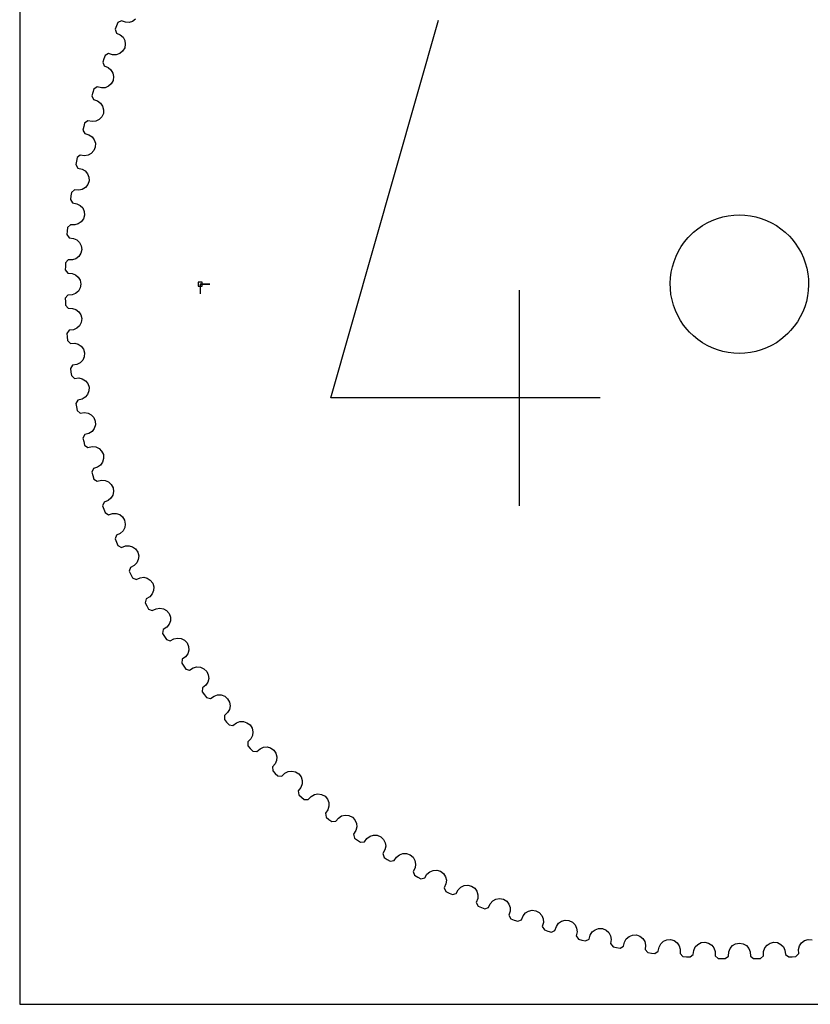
# Model space of a CAD drawing. Extents: x 0 to 216, y 0 to 279.
# Tile 1 of 3: x 0 to 115, y 0 to 144. Entities that reach past the tile are written whole.
import ezdxf

# ---------------------------------------------------------------- set-up
doc = ezdxf.new("R2010")
doc.units = 0

msp = doc.modelspace()

# ---------------------------------------------------------------- linework, layer by layer
at = {"layer": 'annotation', "color": 1}
for p, q in [((45.433611, 88.520259), (61.155793, 143.659055)), ((26.360251, 105.131257), (27.789001, 105.131257)), ((26.360251, 105.131257), (27.789001, 105.131257)), ((27.789001, 105.131257), (26.360251, 105.131257)), ((26.360251, 105.131257), (26.360251, 103.702507)), ((73.000786, 72.75806), (73.000786, 104.246888)), ((84.801315, 88.520259), (45.433611, 88.520259))]:
    msp.add_line(p, q, dxfattribs=at)
at = {"layer": 'boundary', "color": 5}
for p, q in [((16.940489, 143.795964), (16.501033, 143.47637)), ((14.14507, 142.830649), (13.947695, 142.345535)), ((13.947695, 142.345535), (14.124488, 141.782127)), ((14.346213, 143.305948), (14.14507, 142.830649)), ((14.863657, 143.566638), (14.346213, 143.305948)), ((15.455172, 143.35103), (14.863657, 143.566638)), ((15.992319, 143.321671), (15.455172, 143.35103)), ((16.501033, 143.47637), (15.992319, 143.321671)), ((14.124488, 141.782127), (14.695256, 141.516406)), ((14.695256, 141.516406), (15.094287, 141.159505)), ((15.094287, 141.159505), (15.345449, 140.690897)), ((15.336081, 139.603372), (15.037797, 139.127434)), ((15.431105, 140.157108), (15.336081, 139.603372)), ((15.345449, 140.690897), (15.431105, 140.157108)), ((12.296741, 138.017065), (12.124993, 137.522297)), ((12.472749, 138.502313), (12.296741, 138.017065)), ((12.9758, 138.789789), (12.472749, 138.502313)), ((13.577798, 138.60531), (12.9758, 138.789789)), ((14.115774, 138.604172), (13.577798, 138.60531)), ((14.61567, 138.785329), (14.115774, 138.604172)), ((15.037797, 139.127434), (14.61567, 138.785329)), ((12.124993, 137.522297), (12.33106, 136.968964)), ((12.33106, 136.968964), (12.914896, 136.733438)), ((12.914896, 136.733438), (13.33218, 136.397917)), ((13.33218, 136.397917), (13.607503, 135.943148)), ((13.607503, 135.943148), (13.72094, 135.414493)), ((13.72094, 135.414493), (13.654974, 134.856655)), ((11.340495, 133.920598), (10.853272, 133.607159)), ((11.95131, 133.767866), (11.340495, 133.920598)), ((12.488662, 133.794948), (11.95131, 133.767866)), ((12.978397, 134.001943), (12.488662, 133.794948)), ((13.382034, 134.365722), (12.978397, 134.001943)), ((13.654974, 134.856655), (13.382034, 134.365722)), ((10.702816, 133.1135), (10.557212, 132.61032)), ((10.557212, 132.61032), (10.791933, 132.068543)), ((10.853272, 133.607159), (10.702816, 133.1135)), ((10.791933, 132.068543), (11.387391, 131.863934)), ((11.387391, 131.863934), (11.823587, 131.548825)), ((11.823587, 131.548825), (12.120333, 131.110935)), ((12.120333, 131.110935), (12.26135, 130.588965)), ((11.977771, 129.5239), (11.593762, 129.139493)), ((12.224642, 130.028377), (11.977771, 129.5239)), ((12.26135, 130.588965), (12.224642, 130.028377)), ((9.367761, 128.133125), (9.248716, 127.623091)), ((9.492155, 128.633972), (9.367761, 128.133125)), ((9.962399, 128.972548), (9.492155, 128.633972)), ((10.580373, 128.851984), (9.962399, 128.972548)), ((11.115551, 128.907079), (10.580373, 128.851984)), ((11.593762, 129.139493), (11.115551, 128.907079)), ((9.248716, 127.623091), (9.511476, 127.094347)), ((9.511476, 127.094347), (10.116787, 126.921178)), ((10.116787, 126.921178), (10.568855, 126.629311)), ((10.568855, 126.629311), (10.8881, 126.207438)), ((11.04893, 125.13192), (10.828852, 124.615153)), ((10.8881, 126.207438), (11.056282, 125.693602)), ((11.056282, 125.693602), (11.04893, 125.13192)), ((8.845044, 123.95903), (8.393113, 123.596447)), ((9.468516, 123.871046), (8.845044, 123.95903)), ((10.000067, 123.95405), (9.468516, 123.871046)), ((10.465409, 124.211263), (10.000067, 123.95405)), ((10.828852, 124.615153), (10.465409, 124.211263)), ((8.295193, 123.089742), (8.203024, 122.574203)), ((8.203024, 122.574203), (8.493, 122.059871)), ((8.393113, 123.596447), (8.295193, 123.089742)), ((8.493, 122.059871), (9.106619, 121.918555)), ((9.106619, 121.918555), (9.573312, 121.650758)), ((9.573312, 121.650758), (9.914211, 121.246239)), ((9.914211, 121.246239), (10.109047, 120.741992)), ((10.109047, 120.741992), (10.131154, 120.180571)), ((9.938393, 119.653065), (9.596554, 119.230636)), ((10.131154, 120.180571), (9.938393, 119.653065)), ((7.488039, 117.997048), (7.422943, 117.47745)), ((7.559376, 118.508281), (7.488039, 117.997048)), ((7.99165, 118.894048), (7.559376, 118.508281)), ((8.61875, 118.838851), (7.99165, 118.894048)), ((9.145316, 118.949559), (8.61875, 118.838851)), ((9.596554, 119.230636), (9.145316, 118.949559)), ((7.422943, 117.47745), (7.739516, 116.979015)), ((7.739516, 116.979015), (8.359572, 116.87007)), ((8.359572, 116.87007), (8.839751, 116.627072)), ((8.839751, 116.627072), (9.201392, 116.240941)), ((9.201392, 116.240941), (9.422248, 115.747523)), ((9.473699, 115.18805), (9.308763, 114.651171)), ((9.422248, 115.747523), (9.473699, 115.18805)), ((7.404489, 113.79128), (6.992913, 113.383398)), ((8.033665, 113.768941), (7.404489, 113.79128)), ((8.553589, 113.907062), (8.033665, 113.768941)), ((8.991467, 114.213428), (8.553589, 113.907062)), ((9.308763, 114.651171), (8.991467, 114.213428)), ((6.94846, 112.869199), (6.910653, 112.346838)), ((6.910653, 112.346838), (7.252899, 111.865693)), ((6.992913, 113.383398), (6.94846, 112.869199)), ((7.252899, 111.865693), (7.877825, 111.789327)), ((7.877825, 111.789327), (8.370049, 111.571771)), ((8.370049, 111.571771), (8.751386, 111.20511)), ((8.751386, 111.20511), (8.997741, 110.723917)), ((8.997741, 110.723917), (9.078433, 110.167945)), ((8.941847, 109.623163), (8.647926, 109.169418)), ((9.078433, 110.167945), (8.941847, 109.623163)), ((6.695592, 108.235919), (6.678129, 107.720105)), ((7.085122, 108.664781), (6.695592, 108.235919)), ((7.714717, 108.675406), (7.085122, 108.664781)), ((8.226653, 108.840555), (7.714717, 108.675406)), ((8.647926, 109.169418), (8.226653, 108.840555)), ((6.678129, 107.720105), (6.667711, 107.19648)), ((6.667711, 107.19648), (7.034599, 106.733913)), ((7.034599, 106.733913), (7.66274, 106.690345)), ((7.66274, 106.690345), (8.165543, 106.498852)), ((8.165543, 106.498852), (8.565557, 106.15266)), ((8.565557, 106.15266), (8.836885, 105.68501)), ((8.836885, 105.68501), (8.946508, 105.134025)), ((8.946508, 105.134025), (8.838679, 104.582849)), ((7.034598, 103.528602), (6.668031, 103.079944)), ((7.66274, 103.572169), (7.034598, 103.528602)), ((8.165337, 103.76388), (7.66274, 103.572169)), ((8.568851, 104.11434), (8.165337, 103.76388)), ((8.838679, 104.582849), (8.568851, 104.11434)), ((6.668031, 103.079944), (6.677565, 102.563925)), ((6.677565, 102.563925), (6.694545, 102.040459)), ((6.694545, 102.040459), (7.085122, 101.597734)), ((7.085122, 101.597734), (7.714717, 101.587109)), ((7.714717, 101.587109), (8.226864, 101.422188)), ((8.226864, 101.422188), (8.644515, 101.097409)), ((8.644515, 101.097409), (8.93978, 100.644596)), ((8.93978, 100.644596), (9.078237, 100.1001)), ((8.999254, 99.544031), (8.754352, 99.062052)), ((9.078237, 100.1001), (8.999254, 99.544031)), ((7.252899, 98.396822), (6.910247, 97.929584)), ((6.910247, 97.929584), (6.946772, 97.414771)), ((7.877825, 98.473187), (7.252899, 98.396822)), ((8.369837, 98.690951), (7.877825, 98.473187)), ((8.754352, 99.062052), (8.369837, 98.690951)), ((6.946772, 97.414771), (6.991142, 96.892916)), ((6.991142, 96.892916), (7.404489, 96.471235)), ((7.404489, 96.471235), (8.033665, 96.493574)), ((8.033665, 96.493574), (8.553795, 96.355692)), ((8.553795, 96.355692), (8.989888, 96.051364)), ((8.989888, 96.051364), (9.306428, 95.616473)), ((9.306428, 95.616473), (9.473184, 95.07997)), ((9.473184, 95.07997), (9.423469, 94.520566)), ((8.839545, 93.63565), (8.359572, 93.392445)), ((9.204122, 94.026378), (8.839545, 93.63565)), ((9.423469, 94.520566), (9.204122, 94.026378)), ((7.739515, 93.2835), (7.421811, 92.799013)), ((7.421811, 92.799013), (7.485229, 92.286804)), ((7.485229, 92.286804), (7.556886, 91.767903)), ((8.359572, 93.392445), (7.739515, 93.2835)), ((7.556886, 91.767903), (7.99165, 91.368466)), ((7.99165, 91.368466), (8.61875, 91.423664)), ((8.61875, 91.423664), (9.145419, 91.313266)), ((9.145419, 91.313266), (9.596863, 91.032191)), ((9.596863, 91.032191), (9.935795, 90.614469)), ((9.935795, 90.614469), (10.130332, 90.08736)), ((10.109986, 89.526065), (9.916798, 89.021127)), ((10.130332, 90.08736), (10.109986, 89.526065)), ((8.493, 88.202644), (8.201168, 87.702185)), ((8.201168, 87.702185), (8.291273, 87.193933)), ((9.10662, 88.34396), (8.493, 88.202644)), ((9.573106, 88.611861), (9.10662, 88.34396)), ((9.916798, 89.021127), (9.573106, 88.611861)), ((8.291273, 87.193933), (8.389911, 86.679586)), ((8.389911, 86.679586), (8.845044, 86.303485)), ((8.845044, 86.303485), (9.468516, 86.391469)), ((9.468516, 86.391469), (10.000169, 86.308672)), ((10.000169, 86.308672), (10.465621, 86.051563)), ((10.465621, 86.051563), (10.826008, 85.652126)), ((10.826008, 85.652126), (11.047805, 85.136056)), ((11.047805, 85.136056), (11.056828, 84.574509)), ((10.570565, 83.635372), (10.116787, 83.341337)), ((10.890421, 84.060072), (10.570565, 83.635372)), ((11.056828, 84.574509), (10.890421, 84.060072)), ((9.511476, 83.168168), (9.246143, 82.653076)), ((9.246143, 82.653076), (9.362736, 82.150316)), ((9.362736, 82.150316), (9.48825, 81.641875)), ((10.116787, 83.341337), (9.511476, 83.168168)), ((9.48825, 81.641875), (9.9624, 81.289966)), ((9.9624, 81.289966), (10.580373, 81.410531)), ((10.580373, 81.410531), (11.115654, 81.355644)), ((11.115654, 81.355644), (11.593968, 81.123333)), ((11.593968, 81.123333), (11.974686, 80.743316)), ((11.974686, 80.743316), (12.223222, 80.239528)), ((12.122301, 79.156798), (11.825084, 78.715954)), ((12.261705, 79.679183), (12.122301, 79.156798)), ((12.223222, 80.239528), (12.261705, 79.679183)), ((10.791934, 78.193972), (10.553928, 77.665693)), ((10.553928, 77.665693), (10.696702, 77.169652)), ((11.387391, 78.398581), (10.791934, 78.193972)), ((11.825084, 78.715954), (11.387391, 78.398581)), ((10.696702, 77.169652), (10.848676, 76.668465)), ((10.848676, 76.668465), (11.340495, 76.341917)), ((11.340495, 76.341917), (11.95131, 76.494648)), ((11.95131, 76.494648), (12.488765, 76.467879)), ((12.488765, 76.467879), (12.978603, 76.260884)), ((12.978603, 76.260884), (13.378703, 75.901315)), ((13.378703, 75.901315), (13.653253, 75.411162)), ((13.720999, 74.853676), (13.609211, 74.324698)), ((13.653253, 75.411162), (13.720999, 74.853676)), ((12.914896, 73.529077), (12.331059, 73.293551)), ((13.335461, 73.868848), (12.914896, 73.529077)), ((13.609211, 74.324698), (13.335461, 73.868848)), ((12.331059, 73.293551), (12.121007, 72.753525)), ((12.121007, 72.753525), (12.289557, 72.265736)), ((12.289557, 72.265736), (12.467473, 71.773156)), ((12.467473, 71.773156), (12.9758, 71.472726)), ((12.9758, 71.472726), (13.577798, 71.657205)), ((13.577798, 71.657205), (14.115876, 71.658658)), ((14.115876, 71.658658), (14.615882, 71.477501)), ((14.615882, 71.477501), (15.03424, 71.139411)), ((15.03424, 71.139411), (15.334072, 70.66434)), ((15.334072, 70.66434), (15.430867, 70.111064)), ((15.097447, 69.107444), (14.695256, 68.746109)), ((15.346886, 69.577047), (15.097447, 69.107444)), ((15.430867, 70.111064), (15.346886, 69.577047)), ((14.124488, 68.480388), (13.943018, 67.930061)), ((13.943018, 67.930061), (14.136834, 67.451748)), ((14.695256, 68.746109), (14.124488, 68.480388)), ((14.136834, 67.451748), (14.340271, 66.969224)), ((14.340271, 66.969224), (14.863657, 66.695876)), ((14.863657, 66.695876), (15.455172, 66.911485)), ((15.455172, 66.911485), (15.992422, 66.941156)), ((15.992422, 66.941156), (16.501244, 66.786454)), ((16.501244, 66.786454), (16.938784, 66.468752)), ((16.938784, 66.468752), (17.261008, 66.011927)), ((17.330678, 64.926818), (17.106159, 64.444807)), ((17.261008, 66.011927), (17.386631, 65.464523)), ((17.386631, 65.464523), (17.330678, 64.926818)), ((16.167356, 63.767658), (16.014978, 63.208684)), ((16.723488, 64.062946), (16.167356, 63.767658)), ((17.106159, 64.444807), (16.723488, 64.062946)), ((16.014978, 63.208684), (16.23355, 62.741184)), ((16.23355, 62.741184), (16.461994, 62.269859)), ((16.461994, 62.269859), (16.998858, 62.024238)), ((16.998858, 62.024238), (17.578335, 62.270659)), ((17.578335, 62.270659), (18.113307, 62.328347)), ((18.113307, 62.328347), (18.629494, 62.200414)), ((18.629494, 62.200414), (19.083015, 61.906058)), ((19.083015, 61.906058), (19.428765, 61.466797)), ((19.555176, 60.386776), (19.356104, 59.893698)), ((19.428765, 61.466797), (19.582901, 60.926708)), ((19.582901, 60.926708), (19.555176, 60.386776)), ((18.454045, 59.168335), (18.331079, 58.602156)), ((18.993994, 59.492265), (18.454045, 59.168335)), ((19.356104, 59.893698), (18.993994, 59.492265)), ((18.331079, 58.602156), (18.57389, 58.146696)), ((18.57389, 58.146696), (18.82663, 57.688023)), ((18.82663, 57.688023), (19.375712, 57.470879)), ((19.375712, 57.470879), (19.941502, 57.747183)), ((19.941502, 57.747183), (20.472732, 57.832782)), ((20.472732, 57.832782), (20.994835, 57.73214)), ((20.994835, 57.73214), (21.463193, 57.461953)), ((21.463193, 57.461953), (21.831423, 57.041285)), ((21.831423, 57.041285), (22.013561, 56.509971)), ((22.013561, 56.509971), (22.014169, 55.969355)), ((20.978339, 54.694977), (20.885198, 54.123139)), ((21.500546, 55.046814), (20.978339, 54.694977)), ((21.841259, 55.466578), (21.500546, 55.046814)), ((22.014169, 55.969355), (21.841259, 55.466578)), ((20.885198, 54.123139), (21.151448, 53.681044)), ((21.151448, 53.681044), (21.427939, 53.236164)), ((21.427939, 53.236164), (21.98758, 53.048051)), ((21.98758, 53.048051), (22.538115, 53.35361)), ((22.538115, 53.35361), (23.064156, 53.466909)), ((23.064156, 53.466909), (23.590825, 53.393766)), ((23.590825, 53.393766), (24.07267, 53.148378)), ((24.07267, 53.148378), (24.462465, 52.747641)), ((24.462465, 52.747641), (24.672179, 52.226556)), ((24.672179, 52.226556), (24.701009, 51.686713)), ((23.733391, 50.359922), (23.670188, 49.783977)), ((24.238346, 50.740558), (23.733391, 50.359922)), ((24.554669, 51.175578), (24.238346, 50.740558)), ((24.701009, 51.686713), (24.554669, 51.175578)), ((23.670188, 49.783977), (23.959246, 49.356374)), ((23.959246, 49.356374), (24.258678, 48.926638)), ((24.258678, 48.926638), (24.827396, 48.768092)), ((24.827396, 48.768092), (25.361114, 49.10198)), ((25.361114, 49.10198), (25.880523, 49.242669)), ((25.880523, 49.242669), (26.410312, 49.197123)), ((26.410312, 49.197123), (26.904395, 48.977363)), ((26.904395, 48.977363), (27.31451, 48.59749)), ((27.31451, 48.59749), (27.55118, 48.088184)), ((27.608329, 47.550568), (27.488877, 47.032528)), ((27.55118, 48.088184), (27.608329, 47.550568)), ((26.711414, 46.1749), (26.678562, 45.596499)), ((27.195818, 46.581476), (26.711414, 46.1749)), ((27.488877, 47.032528), (27.195818, 46.581476)), ((26.678562, 45.596499), (26.98952, 45.184611)), ((26.98952, 45.184611), (27.310947, 44.77106)), ((27.310947, 44.77106), (27.88728, 44.64252)), ((27.88728, 44.64252), (28.402747, 45.003902)), ((28.402747, 45.003902), (28.914156, 45.171576)), ((28.914156, 45.171576), (29.445603, 45.153832)), ((29.445603, 45.153832), (29.950478, 44.960221)), ((29.950478, 44.960221), (30.379981, 44.602343)), ((30.379981, 44.602343), (30.642988, 44.106163)), ((30.728149, 43.57223), (30.635993, 43.048631)), ((30.642988, 44.106163), (30.728149, 43.57223)), ((29.904417, 42.151526), (29.901826, 41.572116)), ((30.366825, 42.582892), (29.904417, 42.151526)), ((30.635993, 43.048631), (30.366825, 42.582892)), ((29.901826, 41.572116), (30.234064, 41.177081)), ((30.234064, 41.177081), (30.576665, 40.781051)), ((30.576665, 40.781051), (31.158835, 40.682751)), ((31.158835, 40.682751), (31.654789, 41.070699)), ((31.654789, 41.070699), (32.15666, 41.264825)), ((32.15666, 41.264825), (32.688307, 41.274993)), ((32.688307, 41.274993), (33.202629, 41.108052)), ((33.202629, 41.108052), (33.652311, 40.771154)), ((33.652311, 40.771154), (33.938881, 40.291394)), ((33.938881, 40.291394), (34.05185, 39.762691)), ((33.98719, 39.23489), (33.742839, 38.755712)), ((34.05185, 39.762691), (33.98719, 39.23489)), ((33.742839, 38.755712), (33.312578, 38.310115)), ((33.312578, 38.310115), (33.331349, 37.722041)), ((33.331349, 37.722041), (33.333048, 37.71936)), ((33.333048, 37.71936), (33.68376, 37.344975)), ((35.108121, 37.31305), (35.599091, 37.533221)), ((35.599091, 37.533221), (36.129498, 37.571095)), ((36.129498, 37.571095), (36.65191, 37.431332)), ((36.65191, 37.431332), (37.118609, 37.118403)), ((33.68376, 37.344975), (34.046699, 36.96731)), ((34.046699, 36.96731), (34.633223, 36.899685)), ((34.633223, 36.899685), (35.108121, 37.31305)), ((37.118609, 37.118403), (37.429851, 36.654349)), ((37.429851, 36.654349), (37.5704, 36.132235)), ((37.5704, 36.132235), (37.533448, 35.601881)), ((37.314533, 35.110515), (36.908178, 34.64298)), ((36.908178, 34.64298), (36.957715, 34.056746)), ((37.533448, 35.601881), (37.314533, 35.110515)), ((36.957715, 34.056746), (37.337121, 33.691117)), ((37.337121, 33.691117), (37.719359, 33.333048)), ((37.719359, 33.333048), (38.300816, 33.303586)), ((38.300816, 33.303586), (38.753399, 33.741229)), ((38.753399, 33.741229), (39.232234, 33.986818)), ((39.232234, 33.986818), (39.759939, 34.052396)), ((39.759939, 34.052396), (40.288892, 33.940127)), ((40.288892, 33.940127), (40.771359, 33.652105)), ((40.771359, 33.652105), (41.106439, 33.204896)), ((41.106439, 33.204896), (41.274061, 32.690918)), ((41.072057, 31.657256), (40.690722, 31.169025)), ((41.265018, 32.15937), (41.072057, 31.657256)), ((41.274061, 32.690918), (41.265018, 32.15937)), ((40.690722, 31.169025), (40.770944, 30.586197)), ((40.770944, 30.586197), (41.168852, 30.241001)), ((41.168852, 30.241001), (41.569349, 29.903382)), ((42.151526, 29.904418), (42.571849, 30.355631)), ((42.571849, 30.355631), (43.045912, 30.635381)), ((43.045912, 30.635381), (43.569469, 30.72855)), ((43.569469, 30.72855), (44.103605, 30.644095)), ((44.103605, 30.644095), (44.600499, 30.381696)), ((44.600499, 30.381696), (44.958583, 29.952668)), ((41.569349, 29.903382), (42.151526, 29.904418)), ((44.958583, 29.952668), (45.15286, 29.448176)), ((45.171519, 28.916782), (45.00513, 28.405284)), ((45.15286, 29.448176), (45.171519, 28.916782)), ((45.00513, 28.405284), (44.649945, 27.897871)), ((44.649945, 27.897871), (44.760467, 27.319937)), ((44.760467, 27.319937), (45.176032, 26.996013)), ((46.571035, 27.184063), (47.029856, 27.488232)), ((47.029856, 27.488232), (47.547805, 27.608597)), ((47.547805, 27.608597), (48.085575, 27.552248)), ((48.085575, 27.552248), (48.595543, 27.316203)), ((48.595543, 27.316203), (48.975501, 26.906502)), ((45.176032, 26.996013), (45.593655, 26.679972)), ((45.593655, 26.679972), (46.1749, 26.711413)), ((46.1749, 26.711413), (46.571035, 27.184063)), ((48.975501, 26.906502), (49.196004, 26.412846)), ((49.242475, 25.883261), (49.103074, 25.363711)), ((49.196004, 26.412846), (49.242475, 25.883261)), ((49.103074, 25.363711), (48.774952, 24.838362)), ((48.774952, 24.838362), (48.915591, 24.267101)), ((50.730747, 24.22606), (51.172959, 24.55389)), ((51.172959, 24.55389), (51.683956, 24.701228)), ((51.683956, 24.701228), (52.223906, 24.673111)), ((52.223906, 24.673111), (52.745598, 24.464046)), ((52.745598, 24.464046), (53.146497, 24.074788)), ((48.915591, 24.267101), (49.347465, 23.965281)), ((49.347465, 23.965281), (49.781063, 23.671446)), ((49.781063, 23.671446), (50.359922, 23.733391)), ((50.359922, 23.733391), (50.730747, 24.22606)), ((53.146497, 24.074788), (53.39241, 23.593321)), ((53.466572, 23.066794), (53.354565, 22.540765)), ((53.39241, 23.593321), (53.466572, 23.066794)), ((53.354565, 22.540765), (53.054329, 21.998892)), ((53.054329, 21.998892), (53.227025, 21.433623)), ((55.039585, 21.489816), (55.464019, 21.840351)), ((55.464019, 21.840351), (55.966511, 22.01425)), ((55.966511, 22.01425), (56.507293, 22.014353)), ((56.507293, 22.014353), (57.03915, 21.832878)), ((57.03915, 21.832878), (57.459858, 21.465216)), ((53.227025, 21.433623), (53.671832, 21.157011)), ((53.671832, 21.157011), (54.120163, 20.886303)), ((54.120163, 20.886303), (54.694976, 20.978339)), ((54.694976, 20.978339), (55.039585, 21.489816)), ((57.459858, 21.465216), (57.730751, 20.997278)), ((57.730751, 20.997278), (57.832297, 20.475364)), ((57.832297, 20.475364), (57.747999, 19.944197)), ((57.747999, 19.944197), (57.476556, 19.387337)), ((57.476556, 19.387337), (57.6786, 18.831825)), ((57.6786, 18.831825), (58.137205, 18.578964)), ((59.168335, 18.454045), (59.485609, 18.982901)), ((59.485609, 18.982901), (59.891207, 19.355067)), ((59.891207, 19.355067), (60.383946, 19.555007)), ((60.383946, 19.555007), (60.923896, 19.583536)), ((60.923896, 19.583536), (61.464573, 19.430087)), ((61.464573, 19.430087), (61.903953, 19.084936)), ((61.903953, 19.084936), (62.198896, 18.63188)), ((58.137205, 18.578964), (58.599126, 18.332026)), ((58.599126, 18.332026), (59.168335, 18.454045)), ((62.27133, 17.58107), (62.029301, 17.010764)), ((62.198896, 18.63188), (62.327716, 18.115926)), ((62.327716, 18.115926), (62.27133, 17.58107)), ((64.442389, 17.104999), (64.924024, 17.330464)), ((64.924024, 17.330464), (65.461692, 17.387116)), ((65.461692, 17.387116), (66.009629, 17.262299)), ((66.009629, 17.262299), (66.468652, 16.938573)), ((62.029301, 17.010764), (62.260176, 16.46669)), ((62.260176, 16.46669), (62.731441, 16.238119)), ((62.731441, 16.238119), (63.20561, 16.015767)), ((63.20561, 16.015767), (63.767658, 16.167356)), ((63.767658, 16.167356), (64.056879, 16.712061)), ((64.056879, 16.712061), (64.442389, 17.104999)), ((66.468652, 16.938573), (66.78481, 16.503452)), ((66.78481, 16.503452), (66.940386, 15.995022)), ((66.940386, 15.995022), (66.912016, 15.457939)), ((66.912016, 15.457939), (66.700306, 14.875811)), ((66.700306, 14.875811), (66.959311, 14.344454)), ((68.478211, 14.122075), (68.740649, 14.683529)), ((68.740649, 14.683529), (69.105101, 15.096067)), ((69.105101, 15.096067), (69.574189, 15.346428)), ((69.574189, 15.346428), (70.108222, 15.431203)), ((70.108222, 15.431203), (70.661974, 15.335225)), ((70.661974, 15.335225), (71.137281, 15.035994)), ((71.137281, 15.035994), (71.475728, 14.618016)), ((71.475728, 14.618016), (71.657744, 14.118449)), ((66.959311, 14.344454), (67.441779, 14.140887)), ((67.441779, 14.140887), (67.926948, 13.943643)), ((67.926948, 13.943643), (68.478211, 14.122075)), ((71.657588, 13.580588), (71.476516, 12.988169)), ((71.476516, 12.988169), (71.763036, 12.471131)), ((71.657744, 14.118449), (71.657588, 13.580588)), ((73.524238, 12.9029), (73.866596, 13.334069)), ((73.866596, 13.334069), (74.321882, 13.608616)), ((74.321882, 13.608616), (74.850832, 13.721188)), ((74.850832, 13.721188), (75.408732, 13.654265)), ((75.408732, 13.654265), (75.899085, 13.380347)), ((75.899085, 13.380347), (76.258993, 12.980664)), ((76.258993, 12.980664), (76.466831, 12.491302)), ((71.763036, 12.471131), (72.255569, 12.293083)), ((72.255569, 12.293083), (72.750385, 12.121467)), ((72.750385, 12.121467), (73.291504, 12.328538)), ((73.291504, 12.328538), (73.524238, 12.9029)), ((76.494885, 11.954118), (76.345055, 11.353045)), ((76.466831, 12.491302), (76.494885, 11.954118)), ((78.394377, 11.375157), (78.711795, 11.821596)), ((78.711795, 11.821596), (79.154034, 12.121576)), ((79.154034, 12.121576), (79.676343, 12.261744)), ((79.676343, 12.261744), (80.237043, 12.224083)), ((80.237043, 12.224083), (80.74099, 11.976206)), ((80.74099, 11.976206), (81.121325, 11.595941)), ((81.121325, 11.595941), (81.354562, 11.118148)), ((76.345055, 11.353045), (76.658168, 10.851801)), ((76.658168, 10.851801), (77.159312, 10.699691)), ((77.159312, 10.699691), (77.662534, 10.554224)), ((77.662534, 10.554224), (78.19206, 10.789307)), ((78.19206, 10.789307), (78.394377, 11.375157)), ((81.41062, 10.583187), (81.292444, 9.975097)), ((81.354562, 11.118148), (81.41062, 10.583187)), ((83.166396, 9.508754), (83.337779, 10.10435)), ((83.337779, 10.10435), (83.631417, 10.566768)), ((83.631417, 10.566768), (84.057465, 10.889469)), ((84.057465, 10.889469), (84.571682, 11.056822)), ((84.571682, 11.056822), (85.133524, 11.048525)), ((85.133524, 11.048525), (85.649817, 10.827415)), ((85.649817, 10.827415), (86.049444, 10.467498)), ((86.049444, 10.467498), (86.307454, 10.002614)), ((89.018587, 9.915703), (89.523258, 10.109732)), ((89.523258, 10.109732), (90.084892, 10.130903)), ((90.084892, 10.130903), (90.611977, 9.937086)), ((81.292444, 9.975097), (81.631429, 9.490832)), ((81.631429, 9.490832), (82.139836, 9.365179)), ((82.139836, 9.365179), (82.649904, 9.246273)), ((82.649904, 9.246273), (83.166396, 9.508754)), ((86.391411, 9.47133), (86.305293, 8.857854)), ((86.305293, 8.857854), (86.669018, 8.391941)), ((86.307454, 10.002614), (86.391411, 9.47133)), ((88.201018, 8.490191), (88.341056, 9.094012)), ((88.341056, 9.094012), (88.610079, 9.571135)), ((88.610079, 9.571135), (89.018587, 9.915703)), ((90.611977, 9.937086), (91.029964, 9.598546)), ((91.029964, 9.598546), (91.311815, 9.147808)), ((91.311815, 9.147808), (91.423459, 8.621559)), ((93.390207, 8.346832), (93.633885, 8.837489)), ((93.633885, 8.837489), (94.023803, 9.203004)), ((94.023803, 9.203004), (94.517686, 9.423073)), ((94.517686, 9.423073), (95.077421, 9.473603)), ((95.077421, 9.473603), (95.613935, 9.307588)), ((95.613935, 9.307588), (96.051104, 8.989579)), ((96.051104, 8.989579), (96.354183, 8.556019)), ((98.689305, 8.367708), (99.059547, 8.753111)), ((99.059547, 8.753111), (99.541247, 8.998705)), ((99.541247, 8.998705), (100.097528, 9.07849)), ((100.097528, 9.07849), (100.642001, 8.940811)), ((100.642001, 8.940811), (101.095209, 8.646146)), ((101.095209, 8.646146), (101.420564, 8.229013)), ((104.111904, 8.56739), (104.580099, 8.837989)), ((104.580099, 8.837989), (105.131441, 8.946721)), ((105.131441, 8.946721), (105.682366, 8.837783)), ((105.682366, 8.837783), (106.150377, 8.567184)), ((108.83914, 8.224388), (109.167056, 8.646455)), ((109.167056, 8.646455), (109.620452, 8.941017)), ((109.620452, 8.941017), (110.16535, 9.078605)), ((110.16535, 9.078605), (110.721226, 8.998499)), ((110.721226, 8.998499), (111.20275, 8.752802)), ((111.20275, 8.752802), (111.569929, 8.372037)), ((113.905768, 8.551258), (114.209306, 8.987847)), ((114.209306, 8.987847), (114.648506, 9.307794)), ((114.648506, 9.307794), (115.185457, 9.473706)), ((115.185457, 9.473706), (115.744726, 9.422861)), ((86.669018, 8.391941), (87.18334, 8.293164)), ((87.18334, 8.293164), (87.699011, 8.201133)), ((87.699011, 8.201133), (88.201018, 8.490191)), ((91.423459, 8.621559), (91.369601, 8.004535)), ((91.369601, 8.004535), (91.757242, 7.558361)), ((91.757242, 7.558361), (92.276128, 7.486564)), ((92.276128, 7.486564), (92.795845, 7.421609)), ((92.795845, 7.421609), (93.282022, 7.736623)), ((93.282022, 7.736623), (93.390207, 8.346832)), ((96.354183, 8.556019), (96.493222, 8.036461)), ((96.493222, 8.036461), (96.471693, 7.417416)), ((96.471693, 7.417416), (96.882194, 6.992056)), ((97.926431, 6.909879), (98.395498, 7.249934)), ((98.395498, 7.249934), (98.471618, 7.864985)), ((98.471618, 7.864985), (98.689305, 8.367708)), ((101.420564, 8.229013), (101.586612, 7.717489)), ((101.586612, 7.717489), (101.597515, 7.098059)), ((103.527436, 7.031567), (103.571274, 7.649834)), ((103.571274, 7.649834), (103.762348, 8.163132)), ((103.762348, 8.163132), (104.111904, 8.56739)), ((106.150377, 8.567184), (106.497117, 8.167621)), ((106.497117, 8.167621), (106.689703, 7.665482)), ((106.689703, 7.665482), (106.733018, 7.047505)), ((108.663775, 7.082036), (108.675187, 7.701781)), ((108.675187, 7.701781), (108.83914, 8.224388)), ((111.569929, 8.372037), (111.788543, 7.88053)), ((111.788543, 7.88053), (111.864124, 7.265739)), ((111.864124, 7.265739), (112.336105, 6.909879)), ((113.380341, 6.992056), (113.790437, 7.401351)), ((113.7694, 8.020738), (113.905768, 8.551258)), ((113.790437, 7.401351), (113.7694, 8.020738)), ((96.882194, 6.992056), (97.404038, 6.947546)), ((97.404038, 6.947546), (97.926431, 6.909879)), ((101.597515, 7.098059), (102.029704, 6.694897)), ((102.029704, 6.694897), (102.553165, 6.677777)), ((102.553165, 6.677777), (103.076815, 6.6675)), ((103.076815, 6.6675), (103.527436, 7.031567)), ((106.733018, 7.047505), (107.185721, 6.6675)), ((107.185721, 6.6675), (107.709349, 6.677777)), ((107.709349, 6.677777), (108.232822, 6.694897)), ((108.232822, 6.694897), (108.663775, 7.082036)), ((112.336105, 6.909879), (112.858477, 6.947546)), ((112.858477, 6.947546), (113.380341, 6.992056))]:
    msp.add_line(p, q, dxfattribs=at)
at = {"layer": 'frame', "color": 5}
for p, q in [((0, 279.4), (0, 0)), ((0, 0), (215.9, 0))]:
    msp.add_line(p, q, dxfattribs=at)
at = {"layer": 'hole', "color": 5}
for p, q in [((102.710274, 114.953561), (103.508494, 115.116521)), ((103.508494, 115.116521), (104.317236, 115.214716)), ((104.317236, 115.214716), (105.131257, 115.247525)), ((105.131257, 115.247525), (105.945279, 115.214717)), ((105.945279, 115.214717), (106.754021, 115.116521)), ((106.754021, 115.116521), (107.552241, 114.953561)), ((99.053985, 113.218637), (99.72446, 113.681422)), ((99.72446, 113.681422), (100.429994, 114.088771)), ((100.429994, 114.088771), (101.166023, 114.438015)), ((101.166023, 114.438015), (101.927762, 114.726905)), ((101.927762, 114.726905), (102.710274, 114.953561)), ((107.552241, 114.953561), (108.334752, 114.726905)), ((108.334752, 114.726905), (109.096491, 114.438015)), ((109.096491, 114.438015), (109.83252, 114.088771)), ((109.83252, 114.088771), (110.538054, 113.681422)), ((110.538054, 113.681422), (111.208529, 113.218637)), ((97.641684, 111.920398), (98.046046, 112.341385)), ((98.046046, 112.341385), (98.422928, 112.703392)), ((98.422928, 112.703392), (99.053985, 113.218637)), ((111.208529, 113.218637), (111.839587, 112.703392)), ((111.839587, 112.703392), (112.42713, 112.139039)), ((112.42713, 112.139039), (112.773669, 111.747882)), ((96.649616, 110.631071), (97.119669, 111.295724)), ((97.119669, 111.295724), (97.641684, 111.920398)), ((112.773669, 111.747882), (113.281303, 111.111468)), ((113.281303, 111.111468), (113.736084, 110.436272)), ((95.877219, 109.199298), (96.234566, 109.930748)), ((96.234566, 109.930748), (96.649616, 110.631071)), ((113.736084, 110.436272), (114.135056, 109.726667)), ((114.135056, 109.726667), (114.475638, 108.987263)), ((95.344495, 107.662166), (95.579884, 108.441468)), ((95.579884, 108.441468), (95.877219, 109.199298)), ((114.475638, 108.987263), (114.755616, 108.222849)), ((114.755616, 108.222849), (114.973177, 107.438384)), ((95.065247, 106.059483), (95.172577, 106.866451)), ((95.172577, 106.866451), (95.344495, 107.662166)), ((114.973177, 107.438384), (115.126909, 106.638955)), ((115.126909, 106.638955), (115.215813, 105.829751)), ((26.646001, 105.417007), (26.074501, 105.417007)), ((26.074501, 105.417007), (26.074501, 104.845507)), ((26.646001, 104.845507), (26.646001, 105.417007)), ((95.023197, 105.246497), (95.065247, 106.059483)), ((95.046701, 104.432764), (95.023197, 105.246497)), ((115.239317, 105.016018), (115.197268, 104.203032)), ((115.215813, 105.829751), (115.239317, 105.016018)), ((26.074501, 104.845507), (26.646001, 104.845507)), ((95.135606, 103.62356), (95.046701, 104.432764)), ((95.289338, 102.824131), (95.135606, 103.62356)), ((115.197268, 104.203032), (115.089938, 103.396064)), ((95.506899, 102.039666), (95.289338, 102.824131)), ((114.918019, 102.600349), (114.682631, 101.821047)), ((115.089938, 103.396064), (114.918019, 102.600349)), ((95.786877, 101.275252), (95.506899, 102.039666)), ((96.127458, 100.535848), (95.786877, 101.275252)), ((114.385296, 101.063217), (114.027949, 100.331768)), ((114.682631, 101.821047), (114.385296, 101.063217)), ((96.52643, 99.826244), (96.127458, 100.535848)), ((96.981212, 99.151047), (96.52643, 99.826244)), ((113.612899, 99.631444), (113.142845, 98.966792)), ((114.027949, 100.331768), (113.612899, 99.631444)), ((97.488846, 98.514633), (96.981212, 99.151047)), ((97.835385, 98.123476), (97.488846, 98.514633)), ((98.422928, 97.559123), (97.835385, 98.123476)), ((112.216469, 97.92113), (111.839587, 97.559123)), ((112.620831, 98.342117), (112.216469, 97.92113)), ((113.142845, 98.966792), (112.620831, 98.342117)), ((99.053985, 97.043878), (98.422928, 97.559123)), ((99.724461, 96.581093), (99.053985, 97.043878)), ((100.429994, 96.173744), (99.724461, 96.581093)), ((110.538054, 96.581093), (109.83252, 96.173744)), ((111.20853, 97.043878), (110.538054, 96.581093)), ((111.839587, 97.559123), (111.20853, 97.043878)), ((101.166023, 95.8245), (100.429994, 96.173744)), ((101.927762, 95.53561), (101.166023, 95.8245)), ((102.710274, 95.308954), (101.927762, 95.53561)), ((103.508494, 95.145994), (102.710274, 95.308954)), ((104.317236, 95.047798), (103.508494, 95.145994)), ((105.131257, 95.01499), (104.317236, 95.047798)), ((105.945279, 95.047799), (105.131257, 95.01499)), ((106.754021, 95.145994), (105.945279, 95.047799)), ((107.552241, 95.308954), (106.754021, 95.145994)), ((108.334752, 95.53561), (107.552241, 95.308954)), ((109.096492, 95.8245), (108.334752, 95.53561)), ((109.83252, 96.173744), (109.096492, 95.8245))]:
    msp.add_line(p, q, dxfattribs=at)

doc.saveas('drawing.dxf')
